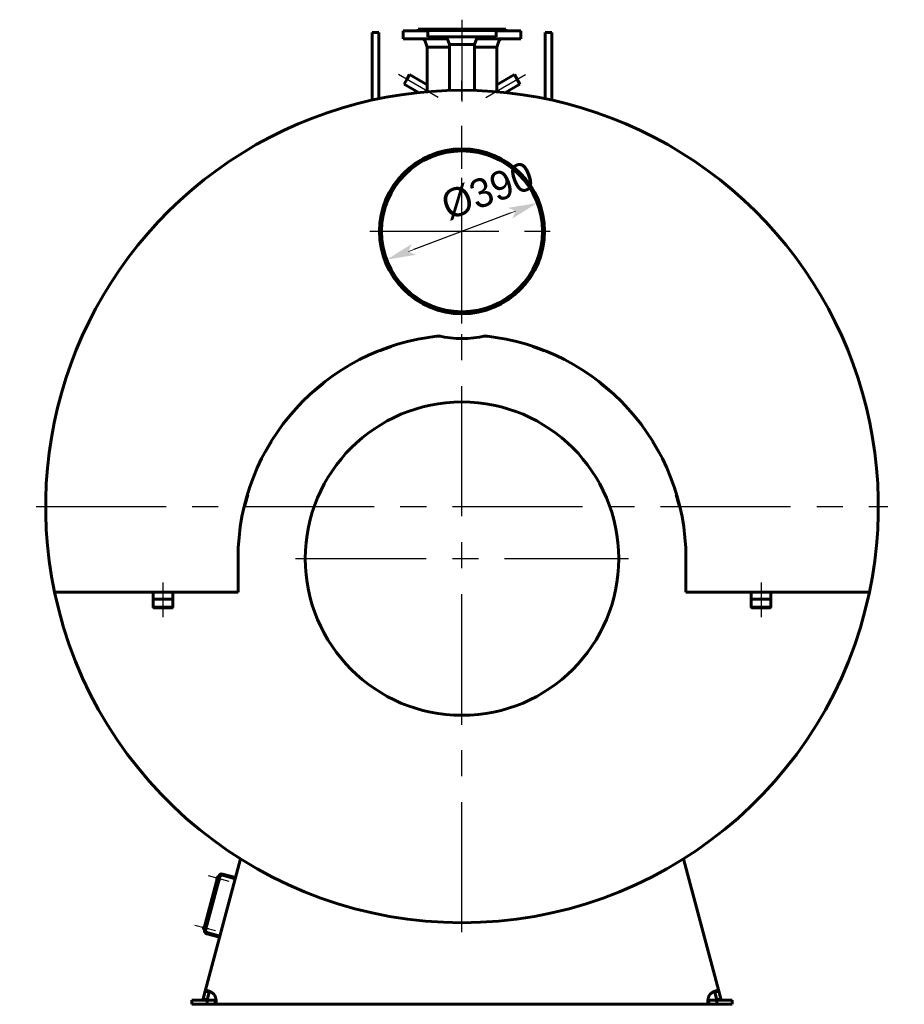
# Model space of a CAD drawing. Header units: millimetres. Extents: x 0 to 5068, y -153 to 841.
# Tile 5 of 6: x 3680 to 3895, y -118 to 121. Entities that reach past the tile are written whole.
import ezdxf

# ---------------------------------------------------------------- set-up
doc = ezdxf.new("R2010")
doc.units = ezdxf.units.MM
for name, pattern in [('CENTER_per1_scale0.029528', [1.5, 0.9375, -0.1875, 0.1875, -0.1875]), ('CENTER_per1_scale0.163386', [8.3, 5.1875, -1.0375, 1.0375, -1.0375]), ('CENTER_per1_scale0.748031', [38, 23.75, -4.75, 4.75, -4.75]), ('CENTER_per28_scale0.993602', [50.475, 31.546875, -6.309375, 6.309375, -6.309375]), ('CENTER_per2_scale0.634146', [32.214618, 20.134136, -4.026827, 4.026827, -4.026827]), ('CENTER_per3_scale0.974497', [49.504469, 30.940293, -6.188059, 6.188059, -6.188059]), ('CENTER_per8_scale0.984252', [50, 31.25, -6.25, 6.25, -6.25]), ('CENTER_perf_scale0.997375', [50.666667, 31.666667, -6.333333, 6.333333, -6.333333])]:
    doc.linetypes.add(name, pattern=pattern)
doc.styles.add('TextStyle_1', font='T-FLEX Type A.TTF', dxfattribs={"height": 7})
doc.dimstyles.new('DIM_ST_4', dxfattribs={"dimtxt": 7, "dimasz": 7, "dimexe": 0, "dimexo": 0, "dimgap": 1.75, "dimtad": 1, "dimlfac": 10, "dimrnd": 0.01, "dimdsep": 46, "dimtxsty": 'TextStyle_1', "dimblk": 'Arrow_3_C7_Status', "dimcen": 0.09, "dimclrd": 7, "dimclre": 7, "dimclrt": 7, "dimazin": 0, "dimtfac": 1, "dimtdec": 0, "dimtmove": 0, "dimatfit": 0, "dimldrblk": 'NONE', "dimfxl": 1, "dimtvp": 1, "dimtolj": 1, "dimarcsym": 0})

# ---------------------------------------------------------------- blocks, each defined once
blk = doc.blocks.new('Arrow_3_C7_Status')
at = {"color": 7, "linetype": 'Continuous', "lineweight": 0}
blk.add_line((-1, 0), (-0.8, 0), dxfattribs=at)
at = {"color": 7}
blk.add_solid([(-1, -0.2), (0, 0), (-0.8, 0), (-1, 0.2)], dxfattribs=at)
blk = doc.blocks.new('*D12')
at = {"color": 7, "lineweight": -2}
blk.add_line((11.7, 73.65), (-11.7, 64.85), dxfattribs=at)
at = {"layer": 'Defpoints', "color": 0}
for p in [(18.25, 76.11), (-11.7, 64.85)]:
    blk.add_point(p, dxfattribs=at)
at = {"color": 7, "lineweight": -2, "xscale": 7, "yscale": 7, "zscale": 7}
for p, rotation in [((18.25, 76.11), 20.59933631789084), ((-18.25, 62.39), 200.5993363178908)]:
    blk.add_blockref('Arrow_3_C7_Status', p, dxfattribs=dict(at, rotation=rotation))
at = {"color": 7, "insert": (6.24, 79.07), "char_height": 7, "attachment_point": 5, "rotation": 20.5993, "style": 'TextStyle_1'}
blk.add_mtext('\\A1;%%c390{\\H0.5x;\\S^ ;} ', dxfattribs=at)
blk = doc.blocks.new('_None')
blk = doc.blocks.new('Проекция_14')
at = {"color": 7, "linetype": 'CENTER_per1_scale0.029528', "lineweight": 25}
blk.add_line((0, 120.5833), (0, 115.7667), dxfattribs=at)
at = {"color": 7, "linetype": 'CENTER_per3_scale0.974497', "lineweight": 25}
blk.add_line((0, 120.2833), (0, 100.7653), dxfattribs=at)
at = {"color": 7, "linetype": 'Continuous', "lineweight": 60}
for p, q in [((-21.8, 111.8339), (-21.8, 117.4733)), ((-20.2, 117.4733), (-21.8, 117.4733)), ((-20.2, 111.8339), (-20.2, 117.4733)), ((-8.25, 117.85), (-14.25, 117.85)), ((-14.25, 117.85), (-14.25, 115.95)), ((-10.75, 117.95), (-8.25, 117.95)), ((-10.75, 117.95), (-10.75, 117.85)), ((-10.6, 118.25), (-5.1, 118.25)), ((-10.6, 118.25), (-10.6, 118.1)), ((-5.8336, 117.95), (-8.25, 117.95)), ((-8.25, 117.95), (-8.25, 116.45)), ((8.25, 117.95), (-5.8336, 117.95)), ((-5.1, 118.25), (5.1, 118.25)), ((-5.1, 118.25), (-5.1, 118.1)), ((5.1, 118.25), (10.6, 118.25)), ((5.1, 118.1), (5.1, 118.25)), ((8.25, 117.95), (10.75, 117.95)), ((8.25, 116.45), (8.25, 117.95)), ((14.25, 117.85), (8.25, 117.85)), ((10.6, 118.25), (10.6, 118.25)), ((10.6, 118.1), (10.6, 118.25)), ((10.6, 118.1), (10.6, 118.25)), ((10.75, 117.85), (10.75, 117.95)), ((10.75, 117.95), (10.75, 117.95)), ((10.75, 117.85), (10.75, 117.95)), ((14.25, 117.85), (14.25, 117.85)), ((14.25, 115.95), (14.25, 117.85)), ((14.25, 115.95), (14.25, 117.85)), ((20.2, 111.8339), (20.2, 117.4733)), ((21.8, 117.4733), (20.2, 117.4733)), ((21.8, 111.8339), (21.8, 117.4733)), ((-3.5566, 115.95), (-14.25, 115.95)), ((-8.9571, 115.4001), (-8.415, 113.95)), ((-5.8336, 116.45), (-8.25, 116.45)), ((8.25, 116.45), (-5.8336, 116.45)), ((-3.6016, 116.0665), (-3.015, 114.55)), ((3.015, 114.55), (3.6016, 116.0665)), ((14.25, 115.95), (3.5566, 115.95)), ((8.415, 113.95), (8.9571, 115.4001)), ((8.415, 113.95), (8.9571, 115.4001)), ((14.25, 115.95), (14.25, 115.95)), ((-8.415, 113.95), (-8.415, 103.0987)), ((-8.415, 113.95), (-3.015, 113.95)), ((-3.015, 114.55), (-3.015, 103.405)), ((-3.015, 114.55), (3.015, 114.55)), ((3.015, 103.405), (3.015, 114.55)), ((3.015, 113.95), (3.2203, 113.95)), ((3.2203, 113.95), (8.415, 113.95)), ((8.415, 104.918), (8.415, 113.95)), ((8.415, 113.95), (8.415, 113.95)), ((8.415, 103.0987), (8.415, 113.95)), ((-21.8, 111.8339), (-21.8, 101.0681)), ((-20.2, 111.8339), (-20.2, 101.4084)), ((20.2, 101.4084), (20.2, 111.8339)), ((21.8, 101.0681), (21.8, 111.8339)), ((-13.3713, 106.1115), (-14.0463, 104.9424)), ((-12.6963, 107.2806), (-13.3713, 106.1115)), ((-8.415, 104.8088), (-12.6963, 107.2806)), ((12.6963, 107.2806), (8.415, 104.8088)), ((14.0463, 104.9424), (12.6963, 107.2806)), ((-14.0463, 104.9424), (-10.511, 102.9013)), ((10.511, 102.9013), (14.0463, 104.9424)), ((19.5, 69.2517), (20, 69.2517)), ((19.5, 69.2483), (20, 69.2483)), ((-6.2181, 43.713), (-6.225, 43.792)), ((-6.2181, 43.713), (-5.2913, 43.7941)), ((5.2913, 43.7941), (6.2181, 43.713)), ((6.225, 43.792), (6.2181, 43.713)), ((-19.947, 40.2683), (-17.128, 41.2944)), ((-17.1551, 41.3689), (-17.128, 41.2944)), ((17.128, 41.2944), (17.1551, 41.3689)), ((17.128, 41.2944), (19.947, 40.2683)), ((-19.947, 40.2683), (-19.9741, 40.3428)), ((19.9741, 40.3428), (19.947, 40.2683)), ((-35.9882, 30.4054), (-33.69, 32.3338)), ((-33.741, 32.3945), (-33.69, 32.3338)), ((33.69, 32.3338), (33.741, 32.3945)), ((33.69, 32.3338), (35.9882, 30.4054)), ((-35.9882, 30.4054), (-36.0391, 30.4662)), ((36.0391, 30.4662), (35.9882, 30.4054)), ((-47.6886, 15.651), (-46.1886, 18.249)), ((-46.2572, 18.2887), (-46.1886, 18.249)), ((46.1886, 18.249), (46.2572, 18.2887)), ((46.1886, 18.249), (47.6886, 15.651)), ((-47.6886, 15.651), (-47.7572, 15.6906)), ((47.7572, 15.6906), (47.6886, 15.651)), ((-52.7414, 2.4291), (-51.965, 5.3269)), ((-52.0415, 5.3474), (-51.965, 5.3269)), ((51.965, 5.3269), (52.0415, 5.3474)), ((51.965, 5.3269), (52.7414, 2.4291)), ((-52.7414, 2.4291), (-52.818, 2.4496)), ((52.818, 2.4496), (52.7414, 2.4291)), ((-54.3, -18.25), (-54.3, -10.15)), ((54.3, -10.15), (54.3, -18.25)), ((-98.7944, -18.25), (-54.3, -18.25)), ((-98.5901, -18.25), (-98.5944, -18.25)), ((-74.915, -18.25), (-74.915, -19.95)), ((-70.085, -19.95), (-70.085, -18.25)), ((54.3, -18.25), (98.7944, -18.25)), ((70.085, -18.25), (70.085, -19.95)), ((74.915, -19.95), (74.915, -18.25)), ((98.5901, -18.25), (98.5966, -18.25)), ((-70.085, -19.95), (-74.915, -19.95)), ((-74.8901, -19.95), (-74.8901, -21.95)), ((-70.1098, -19.95), (-70.1098, -21.95)), ((74.915, -19.95), (70.085, -19.95)), ((70.1099, -19.95), (70.1099, -21.95)), ((74.8902, -19.95), (74.8902, -21.95)), ((-74.8901, -21.95), (-70.1098, -21.95)), ((-74.8901, -21.95), (-74.7901, -22.05)), ((-70.2098, -22.05), (-74.7901, -22.05)), ((-70.1098, -21.95), (-70.2098, -22.05)), ((70.1099, -21.95), (70.2099, -22.05)), ((70.1099, -21.95), (74.8902, -21.95)), ((74.7902, -22.05), (70.2099, -22.05)), ((74.8902, -21.95), (74.7902, -22.05)), ((-62.3029, -115.0855), (-53.7008, -82.9818)), ((53.7008, -82.9818), (62.3029, -115.0855)), ((-59.1973, -87.2677), (-62.6137, -100.0179)), ((-62.1567, -100.2439), (-58.6885, -87.3005)), ((-59.4564, -87.8867), (-59.3192, -87.3748)), ((-59.414, -87.9602), (-59.385, -87.968)), ((-59.2167, -87.3401), (-59.2457, -87.3324)), ((-59.0041, -87.3194), (-59.1973, -87.2677)), ((-59.0041, -87.3194), (-58.9783, -87.2229)), ((-58.8593, -87.938), (-58.5695, -88.0157)), ((-58.4867, -87.7066), (-58.7765, -87.6289)), ((-58.5695, -88.0157), (-58.4867, -87.7066)), ((-58.0761, -86.9469), (-54.9852, -87.7752)), ((-57.9985, -86.6572), (-54.9075, -87.4854)), ((-62.6657, -99.8642), (-62.5286, -99.3523)), ((-62.6233, -99.9377), (-62.5943, -99.9455)), ((-62.4206, -100.0697), (-62.6137, -100.0179)), ((-62.4261, -99.3176), (-62.4551, -99.3098)), ((-62.4464, -100.1663), (-62.4206, -100.0697)), ((-62.0687, -99.9155), (-61.7789, -99.9931)), ((-61.6961, -99.684), (-61.9858, -99.6064)), ((-61.7789, -99.9931), (-61.6961, -99.684)), ((-58.7898, -101.9743), (-61.8808, -101.1461)), ((-58.7121, -101.6845), (-61.8031, -100.8563)), ((-62.7877, -116.8946), (-62.3029, -115.0855)), ((-61.8218, -117.1534), (-62.7877, -116.8946)), ((-61.337, -115.3443), (-62.3029, -115.0855)), ((-61.8218, -117.1534), (-61.337, -115.3443)), ((61.337, -115.3443), (62.3029, -115.0855)), ((61.337, -115.3443), (61.8218, -117.1534)), ((61.8218, -117.1534), (62.7877, -116.8946)), ((62.3029, -115.0855), (62.7877, -116.8946)), ((-65.5, -117.25), (-61.7476, -117.25)), ((-65.5, -118.25), (-65.5, -117.25)), ((-65.5, -118.25), (-61.7476, -118.25)), ((-61.7476, -117.25), (-59.8747, -117.25)), ((-61.7476, -117.25), (-61.7476, -118.25)), ((-61.7476, -118.25), (-59.8747, -118.25)), ((-59.8747, -117.25), (-59.8747, -118.25)), ((59.8747, -118.25), (-59.8747, -118.25)), ((59.8747, -117.25), (61.7476, -117.25)), ((59.8747, -117.25), (59.8747, -118.25)), ((59.8747, -118.25), (61.7476, -118.25)), ((65.5, -117.25), (61.7476, -117.25)), ((61.7476, -117.25), (61.7476, -118.25)), ((65.5, -118.25), (61.7476, -118.25)), ((65.5, -117.25), (65.5, -118.25))]:
    blk.add_line(p, q, dxfattribs=at)
at = {"color": 7, "linetype": 'CENTER_per2_scale0.634146', "lineweight": 25}
for p, q in [((-5.7708, 101.7234), (-15.392, 107.2782)), ((5.7708, 101.7234), (15.392, 107.2782))]:
    blk.add_line(p, q, dxfattribs=at)
at = {"color": 7, "linetype": 'CENTER_per28_scale0.993602', "lineweight": 25}
for p, q in [((0, -100.7833), (0, 105.7833)), ((-103.2833, 2.5), (103.2833, 2.5))]:
    blk.add_line(p, q, dxfattribs=at)
at = {"color": 7, "linetype": 'CENTER_per8_scale0.984252', "lineweight": 25}
for p, q in [((0, 46.9167), (0, 91.5833)), ((-22.3333, 69.25), (22.3333, 69.25))]:
    blk.add_line(p, q, dxfattribs=at)
at = {"color": 7, "linetype": 'CENTER_perf_scale0.997375', "lineweight": 25}
for p, q in [((0, -50.4833), (0, 30.1833)), ((-40.3333, -10.15), (40.3333, -10.15))]:
    blk.add_line(p, q, dxfattribs=at)
at = {"color": 7, "linetype": 'CENTER_per1_scale0.748031', "lineweight": 25}
for p, q in [((-72.5, -15.9167), (-72.5, -24.3833)), ((72.5, -15.9167), (72.5, -24.3833))]:
    blk.add_line(p, q, dxfattribs=at)
at = {"color": 7, "linetype": 'CENTER_per1_scale0.163386', "lineweight": 25}
for p, q in [((-61.5837, -87.0424), (-56.2743, -88.465)), ((-64.793, -99.0199), (-59.4836, -100.4425))]:
    blk.add_line(p, q, dxfattribs=at)
at = {"color": 7, "lineweight": 60, "flags": 128}
for points in [[(-98.5901, -18.25), (-98.6237, -18.2525), (-98.6573, -18.2548), (-98.6881, -18.2567), (-98.717, -18.2581), (-98.7416, -18.2586), (-98.7626, -18.2583), (-98.7782, -18.257), (-98.789, -18.2546), (-98.7928, -18.2525), (-98.7944, -18.25)], [(98.5901, -18.25), (98.6237, -18.2525), (98.6573, -18.2548), (98.6881, -18.2567), (98.717, -18.2581), (98.7416, -18.2586), (98.7626, -18.2583), (98.7782, -18.257), (98.789, -18.2546), (98.7928, -18.2525), (98.7944, -18.25)], [(-60.3711, -115.6031), (-60.4579, -115.54), (-60.5462, -115.4793), (-60.6356, -115.4212), (-60.7283, -115.3641), (-60.8215, -115.3099), (-60.9146, -115.2587), (-61.0042, -115.212), (-61.0932, -115.1683), (-61.181, -115.1276), (-61.27, -115.0888), (-61.3572, -115.0534), (-61.4421, -115.0214), (-61.5187, -114.9949), (-61.5928, -114.9715), (-61.6642, -114.9513), (-61.7345, -114.9338), (-61.8015, -114.9199), (-61.8648, -114.9096), (-61.9219, -114.9031), (-61.9755, -114.8999), (-62.0252, -114.9002), (-62.0723, -114.904), (-62.1153, -114.9116), (-62.1541, -114.9228), (-62.1904, -114.9388), (-62.2221, -114.959), (-62.2489, -114.9834), (-62.2717, -115.0129), (-62.2897, -115.047), (-62.3029, -115.0855)], [(-61.1706, -115.1324), (-61.1962, -115.1424), (-61.2235, -115.1582), (-61.2485, -115.1783), (-61.2707, -115.2023), (-61.2913, -115.2319), (-61.3091, -115.2653), (-61.3243, -115.3031), (-61.337, -115.3443)], [(-59.8747, -118.25), (-59.8362, -118.2475), (-59.8004, -118.2398), (-59.7674, -118.227), (-59.7363, -118.2082), (-59.7081, -118.1836), (-59.6827, -118.1534), (-59.6608, -118.1187), (-59.6416, -118.0786), (-59.625, -118.0333), (-59.6106, -117.9812), (-59.599, -117.9237), (-59.5901, -117.8611), (-59.5843, -117.7983), (-59.5808, -117.7314), (-59.5797, -117.6607), (-59.5811, -117.5839), (-59.585, -117.5034), (-59.5914, -117.4196), (-59.5999, -117.3364), (-59.6107, -117.2506), (-59.6238, -117.1625), (-59.6398, -117.0699), (-59.6582, -116.9754), (-59.6791, -116.8796), (-59.7039, -116.777), (-59.7316, -116.6735), (-59.7621, -116.5697), (-59.7966, -116.4626), (-59.8341, -116.3558), (-59.8747, -116.25)], [(59.8747, -116.25), (59.8362, -116.3502), (59.8004, -116.4512), (59.7674, -116.5526), (59.7363, -116.6569), (59.7081, -116.761), (59.6827, -116.8642), (59.6608, -116.9628), (59.6416, -117.0601), (59.625, -117.1554), (59.6106, -117.2514), (59.599, -117.3448), (59.5901, -117.4351), (59.5843, -117.5159), (59.5808, -117.5936), (59.5797, -117.6677), (59.5811, -117.7402), (59.585, -117.8085), (59.5914, -117.8723), (59.5999, -117.9292), (59.6107, -117.9817), (59.6238, -118.0297), (59.6398, -118.0742), (59.6582, -118.1138), (59.6791, -118.1483), (59.7039, -118.1793), (59.7316, -118.2046), (59.7621, -118.2243), (59.7966, -118.2387), (59.8341, -118.2472), (59.8747, -118.25)], [(62.3029, -115.0855), (62.2905, -115.0489), (62.2739, -115.0163), (62.2529, -114.9878), (62.2267, -114.9626), (62.1957, -114.9417), (62.1599, -114.925), (62.1207, -114.9129), (62.077, -114.9047), (62.029, -114.9003), (61.9749, -114.8999), (61.9164, -114.9036), (61.8536, -114.9112), (61.7915, -114.9218), (61.726, -114.9358), (61.6573, -114.9531), (61.5836, -114.9743), (61.5068, -114.9989), (61.4275, -115.0268), (61.3493, -115.0565), (61.2692, -115.0892), (61.1876, -115.1246), (61.1022, -115.164), (61.0157, -115.2062), (60.9286, -115.2512), (60.8359, -115.3018), (60.7431, -115.3553), (60.6508, -115.4116), (60.5562, -115.4726), (60.4628, -115.5365), (60.3711, -115.6031)], [(61.337, -115.3443), (61.3228, -115.2988), (61.3054, -115.2576), (61.2839, -115.2202), (61.2583, -115.1881), (61.2292, -115.1623), (61.1959, -115.1422), (61.171, -115.1323)], [(-59.8747, -117.25), (-59.8271, -117.248), (-59.7828, -117.2419), (-59.7411, -117.2308), (-59.7035, -117.2144), (-59.671, -117.193), (-59.643, -117.166), (-59.6269, -117.1445)], [(59.6269, -117.1441), (59.6432, -117.1663), (59.6655, -117.1885), (59.6915, -117.2075), (59.7204, -117.2227), (59.7543, -117.235), (59.7912, -117.2434), (59.8316, -117.2484), (59.8747, -117.25)]]:
    blk.add_lwpolyline(points, dxfattribs=at)
at = {"color": 7, "linetype": 'Continuous', "lineweight": 60}
for centre, radius in [((0, 69.25), 19.5), ((0, -10.15), 38)]:
    blk.add_circle(centre, radius, dxfattribs=at)
for centre, radius, start, end in [((-10.75, 118.1), 0.15, 270, 0), ((-5.25, 118.1), 0.15, 270, 0.000003), ((5.25, 118.1), 0.15, 180, 270), ((10.75, 118.1), 0.15, 179.999994, 270), ((10.75, 118.1), 0.15, 179.999994, 270), ((-9.8938, 115.05), 1, 20.496222, 64.158067), ((-4.1612, 115.85), 0.6, 21.148569, 90), ((4.1612, 115.85), 0.6, 90, 158.851431), ((9.8938, 115.05), 1, 115.841933, 159.503778), ((9.8938, 115.05), 1, 115.841933, 159.503778), ((0, 2.5), 100.95, 348.138461, 191.861539), ((0, 69.25), 20, 0.005, 359.995), ((0, 69.25), 19.5, 0, 0.005), ((0, 69.25), 19.5, 359.995, 0), ((0, -10.15), 54.3, 95.920214, 180), ((0, 69.25), 26, 257.560351, 282.439649), ((0, -10.15), 54.3, 360, 84.079786), ((0, 2.5), 100.95, 191.861539, 348.138461), ((-59.3984, -87.9023), 0.06, 165, 255), ((-59.2613, -87.3903), 0.06, 75, 165), ((-58.2055, -87.4299), 0.8, 75, 165), ((-58.2055, -87.4299), 0.5, 75, 165), ((-62.6078, -99.8797), 0.06, 165, 255), ((-62.4706, -99.3678), 0.06, 75, 165), ((-61.6737, -100.3733), 0.8, 165, 255), ((-61.6737, -100.3733), 0.5, 165, 255), ((-62.0797, -117.4281), 2.5, 28.114746, 46.885254), ((62.0797, -117.4281), 2.5, 133.114746, 151.885254)]:
    blk.add_arc(centre, radius, start, end, dxfattribs=at)
dim = blk.add_diameter_dim_2p(p1=(-18.2532, 62.3893), p2=(18.2532, 76.1107), text='<>{\\H0.5x;\\S^ ;} ', dimstyle='DIM_ST_4')
dim.commit()
dim.dimension.update_dxf_attribs({"geometry": '*D12', "text_midpoint": (8.0843, 74.1581), "dimtype": 163})

msp = doc.modelspace()

# ---------------------------------------------------------------- block references
msp.add_blockref('Проекция_14', (3787.702, 0))

doc.saveas('drawing.dxf')
